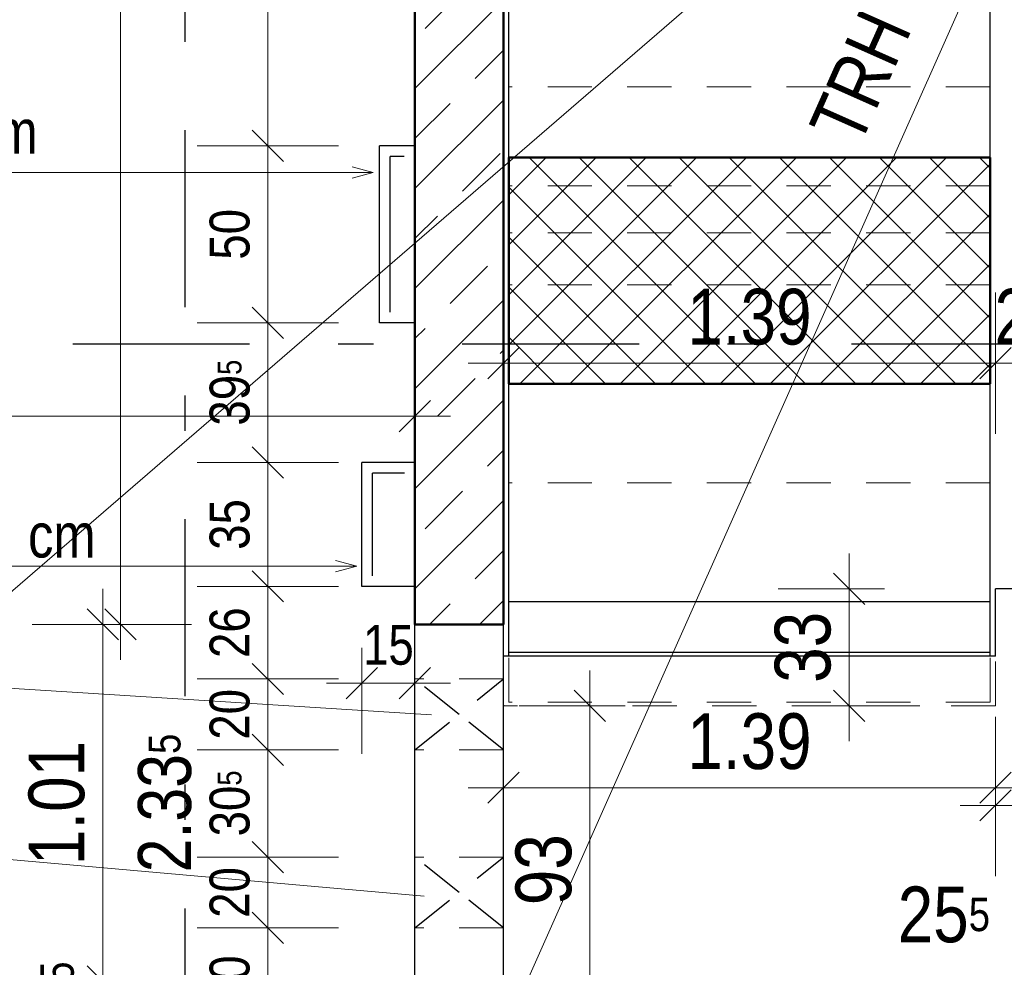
# Model space of a CAD drawing. Header units: millimetres. Extents: x 0 to 102, y -15 to 47.
# Tile 22 of 103: x 11.69 to 14.47, y 22.34 to 25.02. Entities that reach past the tile are written whole.
import ezdxf

# ---------------------------------------------------------------- set-up
doc = ezdxf.new("R2010")
doc.units = ezdxf.units.MM
doc.linetypes.add('DASHDOTX2', pattern=[2, 1, -0.5, 0, -0.5])
doc.linetypes.add('HIDDEN', pattern=[0.375, 0.25, -0.125])
doc.layers.add('Achsen', color=7, linetype='Continuous', lineweight=20)
doc.layers.add('Schraffuren', color=7, linetype='Continuous', lineweight=20)
doc.styles.add('Arial Narrow', font='ARIALN.TTF')
doc.dimstyles.new('Arch_Strakon_dimstyle', dxfattribs={"dimtxt": 15.75, "dimasz": 1, "dimexe": 1.25, "dimexo": 0.0625, "dimgap": 1, "dimtad": 0, "dimzin": 12, "dimdsep": 46, "dimtxsty": 'Arial Narrow', "dimblk": 'Arrowhead_Tick', "dimsah": 1, "dimcen": 0, "dimse1": 1, "dimse2": 1, "dimclrd": 6, "dimclrt": 2, "dimazin": 0, "dimtfac": 1, "dimtdec": 4, "dimtmove": 0, "dimatfit": 3, "dimldrblk": 'NONE', "dimfxl": 1, "dimtvp": 1, "dimtolj": 1, "dimtzin": 0, "dimlwd": 13, "dimarcsym": 2})

# ---------------------------------------------------------------- blocks, each defined once
blk = doc.blocks.new('Arrowhead_Tick')
at = {"color": 0, "linetype": 'Continuous', "lineweight": -2}
for p, q in [((0, 20), (0, -10)), ((-1, 0), (0, 0)), ((10, 0), (0, 0))]:
    blk.add_line(p, q, dxfattribs=at)
at = {"color": 2, "linetype": 'Continuous', "lineweight": 35}
blk.add_line((4.42, 4.42), (-4.42, -4.42), dxfattribs=at)
blk = doc.blocks.new('*D94')
at = {"layer": 'Achsen', "color": 6, "linetype": 'Continuous', "lineweight": 13}
blk.add_line((11.6457, 27.5014), (12.7957, 27.5014), dxfattribs=at)
at = {"layer": 'Defpoints', "color": 0}
for p in [(12.8057, 27.5014), (11.6357, 25.4393), (12.8057, 22.1545)]:
    blk.add_point(p, dxfattribs=at)
at = {"layer": 'Achsen', "color": 6, "lineweight": 13, "xscale": 0.01, "yscale": 0.01, "zscale": 0.01}
blk.add_blockref('Arrowhead_Tick', (12.8057, 27.5014), dxfattribs=at)
at = {"layer": 'Achsen', "color": 6, "lineweight": 13, "xscale": 0.01, "yscale": 0.01, "zscale": 0.01, "rotation": 180}
blk.add_blockref('Arrowhead_Tick', (11.6357, 27.5014), dxfattribs=at)
at = {"layer": 'Achsen', "color": 2, "lineweight": 35, "insert": (12.2207, 27.6304), "char_height": 0.1575, "attachment_point": 5, "style": 'Arial Narrow'}
blk.add_mtext('\\A1;1.17', dxfattribs=at)
blk = doc.blocks.new('_None')
blk = doc.blocks.new('*D128')
at = {"layer": 'Achsen', "color": 6, "linetype": 'Continuous', "lineweight": 13}
blk.add_line((13.0657, 24.05), (14.4357, 24.05), dxfattribs=at)
at = {"layer": 'Defpoints', "color": 0}
for p in [(14.4457, 24.05), (13.0557, 23.0817), (14.4457, 23.0817)]:
    blk.add_point(p, dxfattribs=at)
at = {"layer": 'Achsen', "color": 6, "lineweight": 13, "xscale": 0.01, "yscale": 0.01, "zscale": 0.01}
blk.add_blockref('Arrowhead_Tick', (14.4457, 24.05), dxfattribs=at)
at = {"layer": 'Achsen', "color": 6, "lineweight": 13, "xscale": 0.01, "yscale": 0.01, "zscale": 0.01, "rotation": 180}
blk.add_blockref('Arrowhead_Tick', (13.0557, 24.05), dxfattribs=at)
at = {"layer": 'Achsen', "color": 2, "lineweight": 35, "insert": (13.7507, 24.1804), "char_height": 0.1575, "attachment_point": 5, "style": 'Arial Narrow'}
blk.add_mtext('\\A1;1.39', dxfattribs=at)
blk = doc.blocks.new('*D129')
at = {"layer": 'Achsen', "color": 6, "linetype": 'Continuous', "lineweight": 13}
blk.add_line((14.4557, 24.05), (14.6907, 24.05), dxfattribs=at)
at = {"layer": 'Defpoints', "color": 0}
for p in [(14.7007, 24.05), (14.7007, 23.4118), (14.4457, 23.0817)]:
    blk.add_point(p, dxfattribs=at)
at = {"layer": 'Achsen', "color": 6, "lineweight": 13, "xscale": 0.01, "yscale": 0.01, "zscale": 0.01}
blk.add_blockref('Arrowhead_Tick', (14.7007, 24.05), dxfattribs=at)
at = {"layer": 'Achsen', "color": 6, "lineweight": 13, "xscale": 0.01, "yscale": 0.01, "zscale": 0.01, "rotation": 180}
blk.add_blockref('Arrowhead_Tick', (14.4457, 24.05), dxfattribs=at)
at = {"layer": 'Achsen', "color": 2, "lineweight": 35, "insert": (14.5732, 24.1804), "char_height": 0.1575, "attachment_point": 5, "style": 'Arial Narrow'}
blk.add_mtext('\\A1;25{\\A1;\\H.6x;\\S5;}', dxfattribs=at)
blk = doc.blocks.new('*D133')
at = {"layer": 'Achsen', "color": 6, "linetype": 'Continuous', "lineweight": 13}
blk.add_line((13.0657, 22.85), (14.4357, 22.85), dxfattribs=at)
at = {"layer": 'Defpoints', "color": 0}
for p in [(13.0557, 23.0817), (14.4457, 23.0817), (14.4457, 22.85)]:
    blk.add_point(p, dxfattribs=at)
at = {"layer": 'Achsen', "color": 6, "lineweight": 13, "xscale": 0.01, "yscale": 0.01, "zscale": 0.01}
blk.add_blockref('Arrowhead_Tick', (14.4457, 22.85), dxfattribs=at)
at = {"layer": 'Achsen', "color": 6, "lineweight": 13, "xscale": 0.01, "yscale": 0.01, "zscale": 0.01, "rotation": 180}
blk.add_blockref('Arrowhead_Tick', (13.0557, 22.85), dxfattribs=at)
at = {"layer": 'Achsen', "color": 2, "lineweight": 35, "insert": (13.7507, 22.9804), "char_height": 0.1575, "attachment_point": 5, "style": 'Arial Narrow'}
blk.add_mtext('\\A1;1.39', dxfattribs=at)
blk = doc.blocks.new('*D134')
at = {"layer": 'Achsen', "color": 6, "linetype": 'Continuous', "lineweight": 13}
blk.add_line((14.4557, 22.8), (14.6907, 22.8), dxfattribs=at)
at = {"layer": 'Defpoints', "color": 0}
for p in [(14.7007, 23.4118), (14.4457, 23.0817), (14.7007, 22.8)]:
    blk.add_point(p, dxfattribs=at)
at = {"layer": 'Achsen', "color": 6, "lineweight": 13, "xscale": 0.01, "yscale": 0.01, "zscale": 0.01}
blk.add_blockref('Arrowhead_Tick', (14.7007, 22.8), dxfattribs=at)
at = {"layer": 'Achsen', "color": 6, "lineweight": 13, "xscale": 0.01, "yscale": 0.01, "zscale": 0.01, "rotation": 180}
blk.add_blockref('Arrowhead_Tick', (14.4457, 22.8), dxfattribs=at)
at = {"layer": 'Achsen', "color": 2, "lineweight": 35, "insert": (14.2999, 22.4906), "char_height": 0.1575, "attachment_point": 5, "style": 'Arial Narrow'}
blk.add_mtext('\\A1;25{\\A1;\\H.6x;\\S5;}', dxfattribs=at)
blk = doc.blocks.new('*D206')
at = {"layer": 'Achsen', "color": 6, "linetype": 'Continuous', "lineweight": 13}
blk.add_line((11.9242, 22.1645), (11.9242, 22.2917), dxfattribs=at)
at = {"layer": 'Defpoints', "color": 0}
for p in [(11.9242, 22.3017), (12.8057, 22.3017), (12.8057, 22.1545)]:
    blk.add_point(p, dxfattribs=at)
at = {"layer": 'Achsen', "color": 6, "lineweight": 13, "xscale": 0.01, "yscale": 0.01, "zscale": 0.01}
for p, rotation in [((11.9242, 22.3017), 90), ((11.9242, 22.1545), 270)]:
    blk.add_blockref('Arrowhead_Tick', p, dxfattribs=dict(at, rotation=rotation))
at = {"layer": 'Achsen', "color": 2, "lineweight": 35, "insert": (11.7952, 22.2281), "char_height": 0.1575, "attachment_point": 5, "rotation": 90, "style": 'Arial Narrow'}
blk.add_mtext('\\A1;14{\\A1;\\H.6x;\\S5;}', dxfattribs=at)
blk = doc.blocks.new('*D207')
at = {"layer": 'Achsen', "color": 6, "linetype": 'Continuous', "lineweight": 13}
for p, q in [((11.9742, 28.9717), (11.9742, 26.3645)), ((11.9742, 23.3217), (11.9742, 25.9289))]:
    blk.add_line(p, q, dxfattribs=at)
at = {"layer": 'Defpoints', "color": 0}
for p in [(11.9742, 28.9817), (13.0557, 28.9817), (12.8057, 23.3117)]:
    blk.add_point(p, dxfattribs=at)
at = {"layer": 'Achsen', "color": 6, "lineweight": 13, "xscale": 0.01, "yscale": 0.01, "zscale": 0.01}
for p, rotation in [((11.9742, 28.9817), 89.99999999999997), ((11.9742, 23.3117), 269.9999999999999)]:
    blk.add_blockref('Arrowhead_Tick', p, dxfattribs=dict(at, rotation=rotation))
at = {"layer": 'Achsen', "color": 2, "lineweight": 35, "insert": (11.9242, 26.1467), "char_height": 0.1575, "attachment_point": 5, "rotation": 90, "style": 'Arial Narrow'}
blk.add_mtext('\\A1;5.67', dxfattribs=at)
blk = doc.blocks.new('*D481')
at = {"color": 6, "linetype": 'Continuous', "lineweight": 13}
blk.add_line((14.0322, 23.0917), (14.0322, 23.4018), dxfattribs=at)
at = {"layer": 'Defpoints', "color": 0}
for p in [(14.0322, 23.4118), (14.4457, 23.4118), (14.4457, 23.0817)]:
    blk.add_point(p, dxfattribs=at)
at = {"color": 6, "lineweight": 13, "xscale": 0.01, "yscale": 0.01, "zscale": 0.01}
for p, rotation in [((14.0322, 23.4118), 90), ((14.0322, 23.0817), 270)]:
    blk.add_blockref('Arrowhead_Tick', p, dxfattribs=dict(at, rotation=rotation))
at = {"color": 2, "lineweight": 35, "insert": (13.9018, 23.2468), "char_height": 0.1575, "attachment_point": 5, "rotation": 90, "style": 'Arial Narrow'}
blk.add_mtext('\\A1;33', dxfattribs=at)
blk = doc.blocks.new('*D520')
at = {"color": 6, "linetype": 'Continuous', "lineweight": 13}
blk.add_line((13.3, 22.1645), (13.3, 23.0717), dxfattribs=at)
at = {"layer": 'Defpoints', "color": 0}
for p in [(13.0557, 23.0817), (13.3, 23.0817), (13.0557, 22.1545)]:
    blk.add_point(p, dxfattribs=at)
at = {"color": 6, "lineweight": 13, "xscale": 0.01, "yscale": 0.01, "zscale": 0.01}
for p, rotation in [((13.3, 23.0817), 90), ((13.3, 22.1545), 270)]:
    blk.add_blockref('Arrowhead_Tick', p, dxfattribs=dict(at, rotation=rotation))
at = {"color": 2, "lineweight": 35, "insert": (13.1696, 22.6181), "char_height": 0.1575, "attachment_point": 5, "rotation": 90, "style": 'Arial Narrow'}
blk.add_mtext('\\A1;93', dxfattribs=at)
blk = doc.blocks.new('*D537')
at = {"layer": 'Achsen', "color": 6, "linetype": 'Continuous', "lineweight": 13}
blk.add_line((11.9242, 22.3117), (11.9242, 23.3017), dxfattribs=at)
at = {"layer": 'Defpoints', "color": 0}
for p in [(11.9242, 23.3117), (12.8057, 23.3117), (12.8057, 22.3017)]:
    blk.add_point(p, dxfattribs=at)
at = {"layer": 'Achsen', "color": 6, "lineweight": 13, "xscale": 0.01, "yscale": 0.01, "zscale": 0.01}
for p, rotation in [((11.9242, 23.3117), 90), ((11.9242, 22.3017), 270)]:
    blk.add_blockref('Arrowhead_Tick', p, dxfattribs=dict(at, rotation=rotation))
at = {"layer": 'Achsen', "color": 2, "lineweight": 35, "insert": (11.7938, 22.8067), "char_height": 0.1575, "attachment_point": 5, "rotation": 90, "style": 'Arial Narrow'}
blk.add_mtext('\\A1;1.01', dxfattribs=at)
blk = doc.blocks.new('*D556')
at = {"color": 6, "linetype": 'Continuous', "lineweight": 13}
blk.add_line((9.6603, 23.9), (12.7957, 23.9), dxfattribs=at)
at = {"layer": 'Defpoints', "color": 0}
for p in [(12.8057, 23.9), (9.6503, 23.3121), (12.8057, 22.3017)]:
    blk.add_point(p, dxfattribs=at)
at = {"color": 6, "lineweight": 13, "xscale": 0.01, "yscale": 0.01, "zscale": 0.01}
blk.add_blockref('Arrowhead_Tick', (12.8057, 23.9), dxfattribs=at)
at = {"color": 6, "lineweight": 13, "xscale": 0.01, "yscale": 0.01, "zscale": 0.01, "rotation": 180}
blk.add_blockref('Arrowhead_Tick', (9.6503, 23.9), dxfattribs=at)
at = {"color": 2, "lineweight": 35, "insert": (11.228, 24.0304), "char_height": 0.1575, "attachment_point": 5, "style": 'Arial Narrow'}
blk.add_mtext('\\A1;3.15{\\A1;\\H.6x;\\S5;}', dxfattribs=at)
blk = doc.blocks.new('*D678')
at = {"color": 6, "linetype": 'Continuous', "lineweight": 13}
for p, q in [((12.7957, 25.2), (12.7857, 25.2)), ((12.8057, 25.2), (12.8057, 25.2)), ((12.8157, 25.2), (12.8257, 25.2))]:
    blk.add_line(p, q, dxfattribs=at)
at = {"layer": 'Defpoints', "color": 0}
for p in [(12.8057, 25.2), (12.8057, 24.6643), (12.8057, 23.3121)]:
    blk.add_point(p, dxfattribs=at)
at = {"color": 6, "lineweight": 13, "xscale": 0.01, "yscale": 0.01, "zscale": 0.01}
blk.add_blockref('Arrowhead_Tick', (12.8057, 25.2), dxfattribs=at)
at = {"color": 6, "lineweight": 13, "xscale": 0.01, "yscale": 0.01, "zscale": 0.01, "rotation": 180}
blk.add_blockref('Arrowhead_Tick', (12.8057, 25.2), dxfattribs=at)
at = {"color": 3, "lineweight": 35, "insert": (12.8779, 25.2324), "char_height": 0.1125, "attachment_point": 5, "style": 'Arial Narrow'}
blk.add_mtext('\\A1;0', dxfattribs=at)
blk = doc.blocks.new('*D679')
at = {"color": 6, "linetype": 'Continuous', "lineweight": 13}
blk.add_line((12.3901, 22.1645), (12.3901, 22.4438), dxfattribs=at)
at = {"layer": 'Defpoints', "color": 0}
for p in [(12.3901, 22.4538), (12.8057, 22.4538), (12.8057, 22.1545)]:
    blk.add_point(p, dxfattribs=at)
at = {"color": 6, "lineweight": 13, "xscale": 0.01, "yscale": 0.01, "zscale": 0.01}
for p, rotation in [((12.3901, 22.4538), 90), ((12.3901, 22.1545), 270)]:
    blk.add_blockref('Arrowhead_Tick', p, dxfattribs=dict(at, rotation=rotation))
at = {"color": 3, "lineweight": 35, "insert": (12.2827, 22.3041), "char_height": 0.1125, "attachment_point": 5, "rotation": 90, "style": 'Arial Narrow'}
blk.add_mtext('\\A1;30', dxfattribs=at)
blk = doc.blocks.new('*D680')
at = {"color": 6, "linetype": 'Continuous', "lineweight": 13}
blk.add_line((12.3901, 22.4638), (12.3901, 22.6438), dxfattribs=at)
at = {"layer": 'Defpoints', "color": 0}
for p in [(12.3901, 22.6538), (12.8057, 22.6538), (12.8057, 22.4538)]:
    blk.add_point(p, dxfattribs=at)
at = {"color": 6, "lineweight": 13, "xscale": 0.01, "yscale": 0.01, "zscale": 0.01}
for p, rotation in [((12.3901, 22.6538), 90), ((12.3901, 22.4538), 270)]:
    blk.add_blockref('Arrowhead_Tick', p, dxfattribs=dict(at, rotation=rotation))
at = {"color": 3, "lineweight": 35, "insert": (12.2827, 22.5538), "char_height": 0.1125, "attachment_point": 5, "rotation": 90, "style": 'Arial Narrow'}
blk.add_mtext('\\A1;20', dxfattribs=at)
blk = doc.blocks.new('*D681')
at = {"color": 6, "linetype": 'Continuous', "lineweight": 13}
blk.add_line((12.3901, 22.6638), (12.3901, 22.9473), dxfattribs=at)
at = {"layer": 'Defpoints', "color": 0}
for p in [(12.3901, 22.9573), (12.8057, 22.9573), (12.8057, 22.6538)]:
    blk.add_point(p, dxfattribs=at)
at = {"color": 6, "lineweight": 13, "xscale": 0.01, "yscale": 0.01, "zscale": 0.01}
for p, rotation in [((12.3901, 22.9573), 90), ((12.3901, 22.6538), 270)]:
    blk.add_blockref('Arrowhead_Tick', p, dxfattribs=dict(at, rotation=rotation))
at = {"color": 3, "lineweight": 35, "insert": (12.2827, 22.8055), "char_height": 0.1125, "attachment_point": 5, "rotation": 90, "style": 'Arial Narrow'}
blk.add_mtext('\\A1;30{\\A1;\\H.6x;\\S5;}', dxfattribs=at)
blk = doc.blocks.new('*D682')
at = {"color": 6, "linetype": 'Continuous', "lineweight": 13}
blk.add_line((12.3901, 22.9673), (12.3901, 23.1473), dxfattribs=at)
at = {"layer": 'Defpoints', "color": 0}
for p in [(12.3901, 23.1573), (12.8057, 23.1573), (12.8057, 22.9573)]:
    blk.add_point(p, dxfattribs=at)
at = {"color": 6, "lineweight": 13, "xscale": 0.01, "yscale": 0.01, "zscale": 0.01}
for p, rotation in [((12.3901, 23.1573), 90), ((12.3901, 22.9573), 270)]:
    blk.add_blockref('Arrowhead_Tick', p, dxfattribs=dict(at, rotation=rotation))
at = {"color": 3, "lineweight": 35, "insert": (12.2827, 23.0573), "char_height": 0.1125, "attachment_point": 5, "rotation": 90, "style": 'Arial Narrow'}
blk.add_mtext('\\A1;20', dxfattribs=at)
blk = doc.blocks.new('*D683')
at = {"color": 6, "linetype": 'Continuous', "lineweight": 13}
blk.add_line((12.3901, 23.1673), (12.3901, 23.4091), dxfattribs=at)
at = {"layer": 'Defpoints', "color": 0}
for p in [(12.3901, 23.4191), (12.6557, 23.4191), (12.8057, 23.1573)]:
    blk.add_point(p, dxfattribs=at)
at = {"color": 6, "lineweight": 13, "xscale": 0.01, "yscale": 0.01, "zscale": 0.01}
for p, rotation in [((12.3901, 23.4191), 90), ((12.3901, 23.1573), 270)]:
    blk.add_blockref('Arrowhead_Tick', p, dxfattribs=dict(at, rotation=rotation))
at = {"color": 3, "lineweight": 35, "insert": (12.2827, 23.2882), "char_height": 0.1125, "attachment_point": 5, "rotation": 90, "style": 'Arial Narrow'}
blk.add_mtext('\\A1;26', dxfattribs=at)
blk = doc.blocks.new('*D684')
at = {"color": 6, "linetype": 'Continuous', "lineweight": 13}
blk.add_line((12.3901, 23.4291), (12.3901, 23.7592), dxfattribs=at)
at = {"layer": 'Defpoints', "color": 0}
for p in [(12.3901, 23.7692), (12.6557, 23.7692), (12.6557, 23.4191)]:
    blk.add_point(p, dxfattribs=at)
at = {"color": 6, "lineweight": 13, "xscale": 0.01, "yscale": 0.01, "zscale": 0.01}
for p, rotation in [((12.3901, 23.7692), 90), ((12.3901, 23.4191), 270)]:
    blk.add_blockref('Arrowhead_Tick', p, dxfattribs=dict(at, rotation=rotation))
at = {"color": 3, "lineweight": 35, "insert": (12.2827, 23.5941), "char_height": 0.1125, "attachment_point": 5, "rotation": 90, "style": 'Arial Narrow'}
blk.add_mtext('\\A1;35', dxfattribs=at)
blk = doc.blocks.new('*D685')
at = {"color": 6, "linetype": 'Continuous', "lineweight": 13}
blk.add_line((12.3901, 23.7792), (12.3901, 24.1543), dxfattribs=at)
at = {"layer": 'Defpoints', "color": 0}
for p in [(12.3901, 24.1643), (12.7057, 24.1643), (12.6557, 23.7692)]:
    blk.add_point(p, dxfattribs=at)
at = {"color": 6, "lineweight": 13, "xscale": 0.01, "yscale": 0.01, "zscale": 0.01}
for p, rotation in [((12.3901, 24.1643), 90), ((12.3901, 23.7692), 270)]:
    blk.add_blockref('Arrowhead_Tick', p, dxfattribs=dict(at, rotation=rotation))
at = {"color": 3, "lineweight": 35, "insert": (12.2827, 23.9667), "char_height": 0.1125, "attachment_point": 5, "rotation": 90, "style": 'Arial Narrow'}
blk.add_mtext('\\A1;39{\\A1;\\H.6x;\\S5;}', dxfattribs=at)
blk = doc.blocks.new('*D686')
at = {"color": 6, "linetype": 'Continuous', "lineweight": 13}
blk.add_line((12.3901, 24.1743), (12.3901, 24.6543), dxfattribs=at)
at = {"layer": 'Defpoints', "color": 0}
for p in [(12.3901, 24.6643), (12.7057, 24.6643), (12.7057, 24.1643)]:
    blk.add_point(p, dxfattribs=at)
at = {"color": 6, "lineweight": 13, "xscale": 0.01, "yscale": 0.01, "zscale": 0.01}
for p, rotation in [((12.3901, 24.6643), 90), ((12.3901, 24.1643), 270)]:
    blk.add_blockref('Arrowhead_Tick', p, dxfattribs=dict(at, rotation=rotation))
at = {"color": 3, "lineweight": 35, "insert": (12.2827, 24.4143), "char_height": 0.1125, "attachment_point": 5, "rotation": 90, "style": 'Arial Narrow'}
blk.add_mtext('\\A1;50', dxfattribs=at)
blk = doc.blocks.new('*D687')
at = {"color": 6, "linetype": 'Continuous', "lineweight": 13}
for p, q in [((12.6957, 25.25), (12.6857, 25.25)), ((12.7057, 25.25), (12.8057, 25.25)), ((12.8157, 25.25), (12.8257, 25.25))]:
    blk.add_line(p, q, dxfattribs=at)
at = {"layer": 'Defpoints', "color": 0}
for p in [(12.8057, 25.25), (12.7057, 24.6643), (12.8057, 24.6643)]:
    blk.add_point(p, dxfattribs=at)
at = {"color": 6, "lineweight": 13, "xscale": 0.01, "yscale": 0.01, "zscale": 0.01}
blk.add_blockref('Arrowhead_Tick', (12.7057, 25.25), dxfattribs=at)
at = {"color": 6, "lineweight": 13, "xscale": 0.01, "yscale": 0.01, "zscale": 0.01, "rotation": 180}
blk.add_blockref('Arrowhead_Tick', (12.8057, 25.25), dxfattribs=at)
at = {"color": 3, "lineweight": 35, "insert": (12.7557, 25.3574), "char_height": 0.1125, "attachment_point": 5, "style": 'Arial Narrow'}
blk.add_mtext('\\A1;10', dxfattribs=at)
blk = doc.blocks.new('*D688')
at = {"color": 6, "linetype": 'Continuous', "lineweight": 13}
blk.add_line((12.6657, 23.1457), (12.7957, 23.1457), dxfattribs=at)
at = {"layer": 'Defpoints', "color": 0}
for p in [(12.6557, 23.4191), (12.8057, 23.3117), (12.8057, 23.1457)]:
    blk.add_point(p, dxfattribs=at)
at = {"color": 6, "lineweight": 13, "xscale": 0.01, "yscale": 0.01, "zscale": 0.01}
blk.add_blockref('Arrowhead_Tick', (12.8057, 23.1457), dxfattribs=at)
at = {"color": 6, "lineweight": 13, "xscale": 0.01, "yscale": 0.01, "zscale": 0.01, "rotation": 180}
blk.add_blockref('Arrowhead_Tick', (12.6557, 23.1457), dxfattribs=at)
at = {"color": 3, "lineweight": 35, "insert": (12.7307, 23.2532), "char_height": 0.1125, "attachment_point": 5, "style": 'Arial Narrow'}
blk.add_mtext('\\A1;15', dxfattribs=at)
blk = doc.blocks.new('*D741')
at = {"color": 6, "linetype": 'Continuous', "lineweight": 13}
blk.add_line((12.3901, 24.6743), (12.3901, 25.6043), dxfattribs=at)
at = {"layer": 'Defpoints', "color": 0}
for p in [(12.3901, 25.6143), (12.8057, 25.6143), (12.7057, 24.6643)]:
    blk.add_point(p, dxfattribs=at)
at = {"color": 6, "lineweight": 13, "xscale": 0.01, "yscale": 0.01, "zscale": 0.01}
for p, rotation in [((12.3901, 25.6143), 90), ((12.3901, 24.6643), 270)]:
    blk.add_blockref('Arrowhead_Tick', p, dxfattribs=dict(at, rotation=rotation))
at = {"color": 3, "lineweight": 25, "insert": (12.2827, 25.1393), "char_height": 0.1125, "attachment_point": 5, "rotation": 90, "style": 'Arial Narrow'}
blk.add_mtext('\\A1;95', dxfattribs=at)

msp = doc.modelspace()

# ---------------------------------------------------------------- hatches: boundary and pattern name
at = {"layer": 'Schraffuren', "lineweight": 13}
h = msp.add_hatch(dxfattribs=at)
h.set_pattern_fill('bB', color=6, scale=0.01, angle=45, style=0, pattern_type=2)
h.set_pattern_definition([(45, (0, 0), (-0.1414214, 0.1414214), [0.15, -0.1]), (45, (-0.07071, 0.07071), (-0.1414214, 0.1414214), [])])
h.paths.add_polyline_path([(13.0556562, 28.9817112), (13.0556562, 23.3117009), (12.8056562, 23.3117009), (12.8056562, 28.9817112)])
h = msp.add_hatch(dxfattribs=at)
h.set_pattern_fill('FT', color=6, scale=0.01, angle=45, style=0, pattern_type=2)
h.set_pattern_definition([(45, (0, 0), (-0.07071068, 0.07071068), []), (135, (0, 0), (-0.07071068, -0.07071068), [])])
h.paths.add_polyline_path([(14.4306562, 24.6315704), (14.4306562, 23.991711), (13.0706562, 23.991711), (13.0706562, 24.6315704)])

# ---------------------------------------------------------------- linework, layer by layer
at = {"color": 4, "linetype": 'Continuous', "lineweight": 50}
for p, q in [((12.8056562, 23.3117009), (12.8056562, 28.9817112)), ((13.0556562, 23.3117009), (13.0556562, 28.9817112)), ((14.4306562, 24.6315704), (13.0706562, 24.6315704)), ((13.0706562, 23.991711), (13.0706562, 24.6315704)), ((14.4306562, 23.991711), (14.4306562, 24.6315704)), ((14.4307068, 23.991711), (13.0706562, 23.991711)), ((13.0556562, 23.3117009), (12.8056562, 23.3117009))]:
    msp.add_line(p, q, dxfattribs=at)
at = {"color": 6, "linetype": 'HIDDEN', "lineweight": 13, "ltscale": 0.5}
for p, q in [((14.4306562, 24.831711), (13.0706562, 24.831711)), ((14.4306562, 24.551711), (13.0706562, 24.551711)), ((14.4306562, 24.4182063), (13.0707068, 24.4182063)), ((14.4306562, 24.271711), (13.0706562, 24.271711)), ((14.4306562, 23.711711), (13.0707068, 23.711711)), ((13.0556562, 23.3121009), (12.8057068, 23.3121009)), ((13.0706562, 23.091711), (13.0706562, 23.221711)), ((14.4306562, 23.091711), (14.4306562, 23.221711)), ((14.4456562, 23.081711), (14.4456562, 23.221711)), ((13.0556562, 23.1572538), (12.8056562, 23.1572538)), ((14.4307068, 23.091711), (13.0707068, 23.091711)), ((14.4457068, 23.081711), (13.0557068, 23.081711)), ((13.0556562, 22.9572538), (12.8056562, 22.9572538)), ((13.0556562, 22.6537531), (12.8056562, 22.6537531)), ((13.0556562, 22.4537531), (12.8056562, 22.4537531))]:
    msp.add_line(p, q, dxfattribs=at)
at = {"color": 5, "linetype": 'Continuous', "lineweight": 18}
for p, q in [((12.6280625, 24.6055027), (12.6880625, 24.5894258)), ((10.8648573, 24.5894258), (12.6880625, 24.5894258)), ((12.6880625, 24.5894258), (12.6280625, 24.5733488)), ((12.5812804, 23.492017), (12.6412804, 23.47594)), ((11.0292148, 23.47594), (12.6412804, 23.47594)), ((12.6412804, 23.47594), (12.5812804, 23.4598631)), ((11.0325036, 23.1706568), (12.8525337, 23.0557193)), ((11.0714186, 22.6993528), (12.832044, 22.5434766))]:
    msp.add_line(p, q, dxfattribs=at)
at = {"color": 3, "linetype": 'Continuous', "lineweight": 25}
msp.add_line((14.4456562, 23.221711), (13.0556562, 23.221711), dxfattribs=at)
at = {"color": 9, "linetype": 'Continuous', "lineweight": 0}
msp.add_circle((13.0556562, 23.081711), 0.00111, dxfattribs=at)
at = {"layer": 'Achsen', "color": 3, "linetype": 'DASHDOTX2', "lineweight": 25, "ltscale": 0.5}
for p, q in [((12.1556957, 39.0086435), (12.1556957, 11.9806051)), ((5.2386957, 24.104471), (50.913591, 24.104471))]:
    msp.add_line(p, q, dxfattribs=at)
at = {"layer": 'Achsen', "color": 5, "linetype": 'Continuous', "lineweight": 18}
for p, q in [((7.3852992, 19.7044708), (26.0802999, 35.8644708)), ((13.0557068, 22.1544708), (16.0907068, 28.9817112))]:
    msp.add_line(p, q, dxfattribs=at)
at = {"layer": 'Achsen', "color": 3, "linetype": 'Continuous', "lineweight": 25}
for p, q in [((13.0706562, 24.6315704), (13.0706562, 27.5485284)), ((14.4306562, 24.6315704), (14.4306562, 27.5485284)), ((12.8056562, 24.6643102), (12.7056555, 24.6643102)), ((12.7056555, 24.1643102), (12.7056555, 24.6643102)), ((12.7756562, 24.6343102), (12.7356555, 24.6343102)), ((12.7356555, 24.1943102), (12.7356555, 24.6343102)), ((12.8056562, 24.1643102), (12.7056555, 24.1643102)), ((13.0706562, 23.375325), (13.0706562, 23.991711)), ((14.4306562, 23.375325), (14.4306562, 23.991711)), ((12.8056928, 23.7691573), (12.6556934, 23.7691573)), ((12.6556934, 23.419155), (12.6556934, 23.7691573)), ((12.7756928, 23.7391573), (12.6856934, 23.7391573)), ((12.6856934, 23.449155), (12.6856934, 23.7391573)), ((12.8056928, 23.4190867), (12.6556934, 23.4190867)), ((14.4456562, 23.221711), (14.4456562, 23.4118117)), ((14.7007068, 23.4118117), (14.4457068, 23.4118117)), ((13.0706562, 23.231711), (13.0706562, 23.375325)), ((14.4307068, 23.375325), (13.0707068, 23.375325)), ((14.4306562, 23.231711), (14.4306562, 23.375325)), ((12.8056562, 22.3017009), (12.8056562, 23.3117009)), ((13.0556562, 22.3017009), (13.0556562, 23.3117009)), ((13.0706562, 23.221711), (13.0706562, 23.231711)), ((14.4307068, 23.231711), (13.0707068, 23.231711)), ((14.4306562, 23.221711), (14.4306562, 23.231711)), ((14.4457068, 23.221711), (13.0557068, 23.221711))]:
    msp.add_line(p, q, dxfattribs=at)
at = {"layer": 'Achsen', "color": 3, "linetype": 'HIDDEN', "lineweight": 25, "ltscale": 0.5}
for p, q in [((12.9306562, 23.0572538), (12.8056562, 23.1572538)), ((12.8056562, 22.9572538), (13.0556562, 23.1572538)), ((13.0556562, 22.9572538), (12.9306562, 23.0572538)), ((12.9306562, 22.5537531), (12.8056562, 22.6537531)), ((12.8056562, 22.4537531), (13.0556562, 22.6537531)), ((13.0556562, 22.4537531), (12.9306562, 22.5537531))]:
    msp.add_line(p, q, dxfattribs=at)

# ---------------------------------------------------------------- texts
at = {"color": 3, "lineweight": 25, "style": 'Arial Narrow'}
for s, p in [('DD 10x50 cm', (10.872465, 24.6419577)), ('DD 15x35 cm', (11.0361952, 23.500694)), ('UK =  3.44 ü. RFB', (10.4158085, 22.5258355))]:
    msp.add_text(s, height=0.125, dxfattribs=at).set_placement(p)
at = {"layer": 'Achsen', "color": 2, "lineweight": 35, "style": 'Arial Narrow'}
msp.add_text('TRH 9, s. Plan NR. A-S-TR-01', height=0.1575, rotation=66.0156, dxfattribs=at).set_placement((14.0606338, 24.6577981))
at = {"layer": 'Achsen', "color": 2, "lineweight": 35, "insert": (12.0992258, 22.8067009), "char_height": 0.15, "attachment_point": 5, "rotation": 90, "line_spacing_factor": 0.9, "style": 'Arial Narrow'}
msp.add_mtext('2.33{\\A1;\\H.6x;\\S5;}', dxfattribs=at)

# ---------------------------------------------------------------- dimensions: what is measured, and where the dimension line sits
at = {"lineweight": 25}
dim = msp.add_linear_dim(base=(12.3901037, 25.6143102), p1=(12.7056555, 24.6643102), p2=(12.8056562, 25.6143102), angle=90, text='95', dimstyle='Arch_Strakon_dimstyle', override={"dimscale": 0.01, "dimtxt": 11.25, "dimasz": 1, "dimgap": 5, "dimtad": 1, "dimjust": 0, "dimtih": 0, "dimtoh": 0, "dimdec": 5, "dimdsep": 46, "dimtxsty": 'Arial Narrow', "dimclrd": 6, "dimclrt": 3, "dimtix": 1, "dimtofl": 255, "dimtmove": 0, "dimatfit": 2, "dimfxl": 0, "dimfxlon": 0, "dimtvp": 44.444444, "dimlwd": 13}, dxfattribs=at)
dim.commit()
dim.dimension.update_dxf_attribs({"geometry": '*D741', "text_midpoint": (12.3901037, 25.1393102), "dimtype": 160})
at = {"lineweight": 35}
for base, p1, p2, text, override, picture, middle in [((12.8056562, 25.25), (12.7056555, 24.6643102), (12.8056562, 24.6643102), '10', {"dimscale": 0.01, "dimtxt": 11.25, "dimasz": 1, "dimgap": 5, "dimtad": 1, "dimjust": 0, "dimtih": 0, "dimtoh": 0, "dimdec": 5, "dimdsep": 46, "dimtxsty": 'Arial Narrow', "dimclrd": 6, "dimclrt": 3, "dimtix": 1, "dimtofl": 255, "dimtmove": 0, "dimatfit": 2, "dimfxl": 0, "dimfxlon": 0, "dimtvp": 44.444444, "dimlwd": 13}, '*D687', (12.7556558, 25.25)), ((12.8057068, 25.2), (12.8056562, 24.6643102), (12.8057068, 23.3121009), '0', {"dimscale": 0.01, "dimtxt": 11.25, "dimasz": 1, "dimgap": 5, "dimtad": 0, "dimjust": 0, "dimtih": 0, "dimtoh": 0, "dimdec": 5, "dimdsep": 46, "dimtxsty": 'Arial Narrow', "dimclrd": 6, "dimclrt": 3, "dimtix": 0, "dimtofl": 255, "dimtmove": 2, "dimatfit": 2, "dimfxl": 0, "dimfxlon": 0, "dimtvp": 44.444444, "dimlwd": 13}, '*D678', (12.8778802, 25.2323785)), ((12.8056562, 23.9), (9.6502992, 23.3121009), (12.8056562, 22.3017009), '3.15{\\A1;\\H.6x;\\S5;}', {"dimscale": 0.01, "dimtxt": 15.75, "dimasz": 1, "dimgap": 5, "dimtad": 1, "dimjust": 0, "dimtih": 0, "dimtoh": 0, "dimdec": 5, "dimdsep": 46, "dimtxsty": 'Arial Narrow', "dimclrd": 6, "dimclrt": 2, "dimtix": 1, "dimtofl": 255, "dimtmove": 0, "dimatfit": 2, "dimfxl": 0, "dimfxlon": 0, "dimtvp": 31.746032, "dimlwd": 13}, '*D556', (11.2279777, 23.9)), ((12.8056562, 23.1457187), (12.6556934, 23.4190867), (12.8056562, 23.3117009), '15', {"dimscale": 0.01, "dimtxt": 11.25, "dimasz": 1, "dimgap": 5, "dimtad": 1, "dimjust": 0, "dimtih": 0, "dimtoh": 0, "dimdec": 5, "dimdsep": 46, "dimtxsty": 'Arial Narrow', "dimclrd": 6, "dimclrt": 3, "dimtix": 1, "dimtofl": 255, "dimtmove": 0, "dimatfit": 2, "dimfxl": 0, "dimfxlon": 0, "dimtvp": 44.444444, "dimlwd": 13}, '*D688', (12.7306748, 23.1457187))]:
    dim = msp.add_linear_dim(base=base, p1=p1, p2=p2, text=text, dimstyle='Arch_Strakon_dimstyle', override=override, dxfattribs=at)
    dim.commit()
    dim.dimension.update_dxf_attribs({"geometry": picture, "text_midpoint": middle, "dimtype": 160})
for base, p1, p2, text, override, picture, middle in [((12.3901037, 24.6643102), (12.7056555, 24.1643102), (12.7056555, 24.6643102), '50', {"dimscale": 0.01, "dimtxt": 11.25, "dimasz": 1, "dimgap": 5, "dimtad": 1, "dimjust": 0, "dimtih": 0, "dimtoh": 0, "dimdec": 5, "dimdsep": 46, "dimtxsty": 'Arial Narrow', "dimclrd": 6, "dimclrt": 3, "dimtix": 1, "dimtofl": 255, "dimtmove": 0, "dimatfit": 2, "dimfxl": 0, "dimfxlon": 0, "dimtvp": 44.444444, "dimlwd": 13}, '*D686', (12.3901037, 24.4143102)), ((12.3901037, 24.1643102), (12.6556934, 23.7691573), (12.7056555, 24.1643102), '39{\\A1;\\H.6x;\\S5;}', {"dimscale": 0.01, "dimtxt": 11.25, "dimasz": 1, "dimgap": 5, "dimtad": 1, "dimjust": 0, "dimtih": 0, "dimtoh": 0, "dimdec": 5, "dimdsep": 46, "dimtxsty": 'Arial Narrow', "dimclrd": 6, "dimclrt": 3, "dimtix": 1, "dimtofl": 255, "dimtmove": 0, "dimatfit": 2, "dimfxl": 0, "dimfxlon": 0, "dimtvp": 44.444444, "dimlwd": 13}, '*D685', (12.3901037, 23.9667337)), ((12.3901037, 23.7691573), (12.6556934, 23.4190867), (12.6556934, 23.7691573), '35', {"dimscale": 0.01, "dimtxt": 11.25, "dimasz": 1, "dimgap": 5, "dimtad": 1, "dimjust": 0, "dimtih": 0, "dimtoh": 0, "dimdec": 5, "dimdsep": 46, "dimtxsty": 'Arial Narrow', "dimclrd": 6, "dimclrt": 3, "dimtix": 1, "dimtofl": 255, "dimtmove": 0, "dimatfit": 2, "dimfxl": 0, "dimfxlon": 0, "dimtvp": 44.444444, "dimlwd": 13}, '*D684', (12.3901037, 23.594122)), ((12.3901037, 23.4190867), (12.8056562, 23.1572538), (12.6556934, 23.4190867), '26', {"dimscale": 0.01, "dimtxt": 11.25, "dimasz": 1, "dimgap": 5, "dimtad": 1, "dimjust": 0, "dimtih": 0, "dimtoh": 0, "dimdec": 5, "dimdsep": 46, "dimtxsty": 'Arial Narrow', "dimclrd": 6, "dimclrt": 3, "dimtix": 1, "dimtofl": 255, "dimtmove": 0, "dimatfit": 2, "dimfxl": 0, "dimfxlon": 0, "dimtvp": 44.444444, "dimlwd": 13}, '*D683', (12.3901037, 23.2881703)), ((14.0321724, 23.4118117), (14.4457068, 23.081711), (14.4457068, 23.4118117), '33', {"dimscale": 0.01, "dimtxt": 15.75, "dimasz": 1, "dimgap": 5, "dimtad": 1, "dimjust": 0, "dimtih": 0, "dimtoh": 0, "dimdec": 2, "dimdsep": 46, "dimtxsty": 'Arial Narrow', "dimclrd": 6, "dimclrt": 2, "dimtix": 1, "dimtofl": 255, "dimtmove": 0, "dimatfit": 2, "dimfxl": 0, "dimfxlon": 0, "dimtvp": 31.746032, "dimlwd": 13}, '*D481', (14.0321724, 23.2467613)), ((12.3901037, 23.1572538), (12.8056562, 22.9572538), (12.8056562, 23.1572538), '20', {"dimscale": 0.01, "dimtxt": 11.25, "dimasz": 1, "dimgap": 5, "dimtad": 1, "dimjust": 0, "dimtih": 0, "dimtoh": 0, "dimdec": 5, "dimdsep": 46, "dimtxsty": 'Arial Narrow', "dimclrd": 6, "dimclrt": 3, "dimtix": 1, "dimtofl": 255, "dimtmove": 0, "dimatfit": 2, "dimfxl": 0, "dimfxlon": 0, "dimtvp": 44.444444, "dimlwd": 13}, '*D682', (12.3901037, 23.0572538)), ((13.3, 23.081711), (13.0556562, 22.1544708), (13.0556562, 23.081711), '93', {"dimscale": 0.01, "dimtxt": 15.75, "dimasz": 1, "dimgap": 5, "dimtad": 1, "dimjust": 0, "dimtih": 0, "dimtoh": 0, "dimdec": 2, "dimdsep": 46, "dimtxsty": 'Arial Narrow', "dimclrd": 6, "dimclrt": 2, "dimtix": 1, "dimtofl": 255, "dimtmove": 0, "dimatfit": 2, "dimfxl": 0, "dimfxlon": 0, "dimtvp": 31.746032, "dimlwd": 13}, '*D520', (13.3, 22.6180909)), ((12.3901037, 22.9572538), (12.8056562, 22.6537531), (12.8056562, 22.9572538), '30{\\A1;\\H.6x;\\S5;}', {"dimscale": 0.01, "dimtxt": 11.25, "dimasz": 1, "dimgap": 5, "dimtad": 1, "dimjust": 0, "dimtih": 0, "dimtoh": 0, "dimdec": 5, "dimdsep": 46, "dimtxsty": 'Arial Narrow', "dimclrd": 6, "dimclrt": 3, "dimtix": 1, "dimtofl": 255, "dimtmove": 0, "dimatfit": 2, "dimfxl": 0, "dimfxlon": 0, "dimtvp": 44.444444, "dimlwd": 13}, '*D681', (12.3901037, 22.8055035)), ((12.3901037, 22.6537531), (12.8056562, 22.4537531), (12.8056562, 22.6537531), '20', {"dimscale": 0.01, "dimtxt": 11.25, "dimasz": 1, "dimgap": 5, "dimtad": 1, "dimjust": 0, "dimtih": 0, "dimtoh": 0, "dimdec": 5, "dimdsep": 46, "dimtxsty": 'Arial Narrow', "dimclrd": 6, "dimclrt": 3, "dimtix": 1, "dimtofl": 255, "dimtmove": 0, "dimatfit": 2, "dimfxl": 0, "dimfxlon": 0, "dimtvp": 44.444444, "dimlwd": 13}, '*D680', (12.3901037, 22.5537531)), ((12.3901037, 22.4537531), (12.8056562, 22.1544708), (12.8056562, 22.4537531), '30', {"dimscale": 0.01, "dimtxt": 11.25, "dimasz": 1, "dimgap": 5, "dimtad": 1, "dimjust": 0, "dimtih": 0, "dimtoh": 0, "dimdec": 5, "dimdsep": 46, "dimtxsty": 'Arial Narrow', "dimclrd": 6, "dimclrt": 3, "dimtix": 1, "dimtofl": 255, "dimtmove": 0, "dimatfit": 2, "dimfxl": 0, "dimfxlon": 0, "dimtvp": 44.444444, "dimlwd": 13}, '*D679', (12.3901037, 22.3041119))]:
    dim = msp.add_linear_dim(base=base, p1=p1, p2=p2, angle=90, text=text, dimstyle='Arch_Strakon_dimstyle', override=override, dxfattribs=at)
    dim.commit()
    dim.dimension.update_dxf_attribs({"geometry": picture, "text_midpoint": middle, "dimtype": 160})
at = {"layer": 'Achsen', "lineweight": 35}
for base, p1, p2, text, override, picture, middle in [((11.9742258, 28.9817112), (12.8056562, 23.3117009), (13.0556562, 28.9817112), '5.67', {"dimscale": 0.01, "dimtxt": 15.75, "dimasz": 1, "dimgap": 5, "dimtad": 0, "dimjust": 0, "dimtih": 0, "dimtoh": 0, "dimdec": 5, "dimdsep": 46, "dimtxsty": 'Arial Narrow', "dimclrd": 6, "dimclrt": 2, "dimtix": 0, "dimtofl": 255, "dimtmove": 2, "dimatfit": 2, "dimfxl": 0, "dimfxlon": 0, "dimtvp": 31.746032, "dimlwd": 13}, '*D207', (11.9242258, 26.1467061)), ((11.9242258, 23.3117009), (12.8056562, 22.3017009), (12.8056562, 23.3117009), '1.01', {"dimscale": 0.01, "dimtxt": 15.75, "dimasz": 1, "dimgap": 5, "dimtad": 1, "dimjust": 0, "dimtih": 0, "dimtoh": 0, "dimdec": 4, "dimdsep": 46, "dimtxsty": 'Arial Narrow', "dimclrd": 6, "dimclrt": 2, "dimtix": 1, "dimtofl": 255, "dimtmove": 0, "dimatfit": 2, "dimfxl": 0, "dimfxlon": 0, "dimtvp": 31.746032, "dimlwd": 13}, '*D537', (11.9242258, 22.8067009)), ((11.9242258, 22.3017009), (12.8056562, 22.1544708), (12.8056562, 22.3017009), '14{\\A1;\\H.6x;\\S5;}', {"dimscale": 0.01, "dimtxt": 15.75, "dimasz": 1, "dimgap": 5, "dimtad": 1, "dimjust": 0, "dimtih": 0, "dimtoh": 0, "dimdec": 5, "dimdsep": 46, "dimtxsty": 'Arial Narrow', "dimclrd": 6, "dimclrt": 2, "dimtix": 1, "dimtofl": 255, "dimtmove": 0, "dimatfit": 2, "dimfxl": 0, "dimfxlon": 0, "dimtvp": 31.746032, "dimlwd": 13}, '*D206', (11.9242258, 22.2280859))]:
    dim = msp.add_linear_dim(base=base, p1=p1, p2=p2, angle=90, text=text, dimstyle='Arch_Strakon_dimstyle', override=override, dxfattribs=at)
    dim.commit()
    dim.dimension.update_dxf_attribs({"geometry": picture, "text_midpoint": middle, "dimtype": 160})
for base, p1, p2, text, override, picture, middle in [((12.8056562, 27.5013833), (11.6356547, 25.4393055), (12.8056562, 22.1544708), '1.17', {"dimscale": 0.01, "dimtxt": 15.75, "dimasz": 1, "dimgap": 5, "dimtad": 1, "dimjust": 0, "dimtih": 0, "dimtoh": 0, "dimdec": 5, "dimdsep": 46, "dimtxsty": 'Arial Narrow', "dimclrd": 6, "dimclrt": 2, "dimtix": 1, "dimtofl": 255, "dimtmove": 0, "dimatfit": 2, "dimfxl": 0, "dimfxlon": 0, "dimtvp": 31.746032, "dimlwd": 13}, '*D94', (12.2206555, 27.5013833)), ((14.4457068, 24.05), (13.0556562, 23.081711), (14.4457068, 23.081711), '1.39', {"dimscale": 0.01, "dimtxt": 15.75, "dimasz": 1, "dimgap": 5, "dimtad": 1, "dimjust": 0, "dimtih": 0, "dimtoh": 0, "dimdec": 5, "dimdsep": 46, "dimtxsty": 'Arial Narrow', "dimclrd": 6, "dimclrt": 2, "dimtix": 1, "dimtofl": 255, "dimtmove": 0, "dimatfit": 2, "dimfxl": 0, "dimfxlon": 0, "dimtvp": 31.746032, "dimlwd": 13}, '*D128', (13.7506815, 24.05)), ((14.7007068, 24.05), (14.4457068, 23.081711), (14.7007068, 23.4118117), '25{\\A1;\\H.6x;\\S5;}', {"dimscale": 0.01, "dimtxt": 15.75, "dimasz": 1, "dimgap": 5, "dimtad": 1, "dimjust": 0, "dimtih": 0, "dimtoh": 0, "dimdec": 5, "dimdsep": 46, "dimtxsty": 'Arial Narrow', "dimclrd": 6, "dimclrt": 2, "dimtix": 1, "dimtofl": 255, "dimtmove": 0, "dimatfit": 2, "dimfxl": 0, "dimfxlon": 0, "dimtvp": 31.746032, "dimlwd": 13}, '*D129', (14.5732068, 24.05)), ((14.7007068, 22.8), (14.4457068, 23.081711), (14.7007068, 23.4118117), '25{\\A1;\\H.6x;\\S5;}', {"dimscale": 0.01, "dimtxt": 15.75, "dimasz": 1, "dimgap": 5, "dimtad": 0, "dimjust": 0, "dimtih": 0, "dimtoh": 0, "dimdec": 5, "dimdsep": 46, "dimtxsty": 'Arial Narrow', "dimclrd": 6, "dimclrt": 2, "dimtix": 0, "dimtofl": 255, "dimtmove": 2, "dimatfit": 2, "dimfxl": 0, "dimfxlon": 0, "dimtvp": 31.746032, "dimlwd": 13}, '*D134', (14.2999433, 22.4906431)), ((14.4457068, 22.85), (13.0556562, 23.081711), (14.4457068, 23.081711), '1.39', {"dimscale": 0.01, "dimtxt": 15.75, "dimasz": 1, "dimgap": 5, "dimtad": 1, "dimjust": 0, "dimtih": 0, "dimtoh": 0, "dimdec": 5, "dimdsep": 46, "dimtxsty": 'Arial Narrow', "dimclrd": 6, "dimclrt": 2, "dimtix": 1, "dimtofl": 255, "dimtmove": 0, "dimatfit": 2, "dimfxl": 0, "dimfxlon": 0, "dimtvp": 31.746032, "dimlwd": 13}, '*D133', (13.7506815, 22.85))]:
    dim = msp.add_linear_dim(base=base, p1=p1, p2=p2, text=text, dimstyle='Arch_Strakon_dimstyle', override=override, dxfattribs=at)
    dim.commit()
    dim.dimension.update_dxf_attribs({"geometry": picture, "text_midpoint": middle, "dimtype": 160})

doc.saveas('drawing.dxf')
